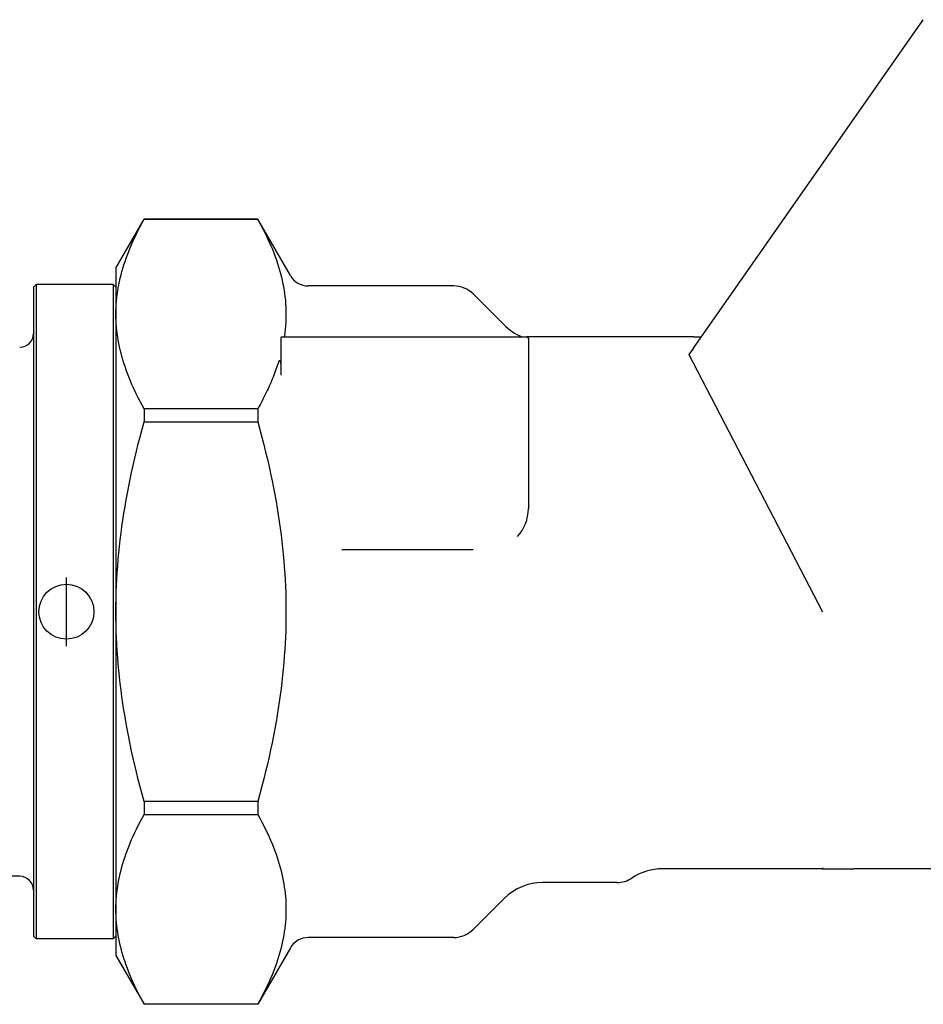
# Model space of a CAD drawing. Header units: millimetres. Extents: x 43 to 3729, y 37 to 451.
# Tile 2 of 12: x 218 to 284, y 176 to 247. Entities that reach past the tile are written whole.
import ezdxf

# ---------------------------------------------------------------- set-up
doc = ezdxf.new("R2010")
doc.units = ezdxf.units.MM
doc.layers.add('DETAIL', color=2, linetype='Continuous')
doc.layers.add('ORIGIN', color=6, linetype='Continuous')

msp = doc.modelspace()

# ---------------------------------------------------------------- linework, layer by layer
at = {"layer": 'DETAIL'}
for p, q in [((266.874, 223.422), (283.601, 247.31)), ((224.874, 229.244), (226.929, 232.804)), ((226.929, 232.804), (226.929, 232.799)), ((235.188, 232.804), (226.929, 232.804)), ((226.929, 232.799), (235.188, 232.799)), ((235.188, 232.804), (235.188, 232.799)), ((237.561, 228.694), (235.188, 232.804)), ((224.874, 229.244), (224.874, 225.895)), ((218.874, 227.844), (219.074, 228.044)), ((218.874, 227.844), (218.874, 180.644)), ((219.074, 228.044), (219.074, 180.444)), ((224.674, 228.044), (219.074, 228.044)), ((224.674, 228.044), (224.674, 180.444)), ((224.874, 227.844), (224.674, 228.044)), ((249.445, 227.944), (238.86, 227.944)), ((253.102, 225.116), (250.86, 227.358)), ((224.874, 225.895), (224.874, 204.244)), ((236.974, 224.244), (254.774, 224.244)), ((256.874, 224.244), (254.774, 224.244)), ((266.874, 224.244), (256.874, 224.244)), ((266.874, 224.244), (267.449, 224.244)), ((236.874, 224.144), (236.874, 221.461)), ((254.874, 224.144), (254.874, 211.744)), ((266.539, 222.944), (276.274, 204.244)), ((266.874, 223.422), (266.609, 223.044)), ((235.188, 218.991), (226.929, 218.991)), ((226.929, 218.991), (226.929, 218.053)), ((235.188, 218.991), (235.188, 218.053)), ((226.929, 218.053), (235.188, 218.053)), ((250.87, 208.744), (241.305, 208.744)), ((224.874, 204.244), (224.874, 182.593)), ((235.188, 190.436), (226.929, 190.436)), ((226.929, 190.436), (226.929, 189.498)), ((235.188, 190.436), (235.188, 189.498)), ((226.929, 189.498), (235.188, 189.498)), ((276.274, 185.544), (264.631, 185.544)), ((276.274, 185.607), (276.274, 185.544)), ((276.274, 185.544), (278.536, 185.544)), ((303.855, 185.544), (278.536, 185.544)), ((217.874, 184.994), (203.588, 184.994)), ((261.314, 184.544), (255.931, 184.544)), ((253.102, 183.373), (250.86, 181.13)), ((224.874, 182.593), (224.874, 179.244)), ((218.874, 180.644), (219.074, 180.444)), ((224.874, 180.644), (224.674, 180.444)), ((249.445, 180.544), (238.86, 180.544)), ((224.674, 180.444), (219.074, 180.444)), ((237.561, 179.794), (235.188, 175.684)), ((224.874, 179.244), (226.929, 175.684)), ((235.188, 175.689), (226.929, 175.689)), ((226.929, 175.689), (226.929, 175.684)), ((235.188, 175.684), (226.929, 175.684)), ((235.188, 175.689), (235.188, 175.684))]:
    msp.add_line(p, q, dxfattribs=at)
at = {"layer": 'DETAIL', "flags": 128}
for points in [[(224.874, 225.895), (224.876, 226.133), (224.884, 226.37), (224.897, 226.607), (224.915, 226.844), (224.939, 227.081), (224.967, 227.318), (225.001, 227.555), (225.039, 227.793), (225.083, 228.03), (225.132, 228.269), (225.186, 228.508), (225.245, 228.748), (225.309, 228.988), (225.379, 229.23), (225.454, 229.473), (225.534, 229.717), (225.619, 229.963), (225.71, 230.21), (225.806, 230.459), (225.908, 230.71), (226.015, 230.963), (226.128, 231.217), (226.247, 231.475), (226.371, 231.734), (226.501, 231.996), (226.638, 232.261), (226.78, 232.528), (226.929, 232.799)], [(235.188, 232.799), (235.345, 232.512), (235.496, 232.229), (235.639, 231.95), (235.775, 231.675), (235.904, 231.404), (236.026, 231.135), (236.142, 230.87), (236.252, 230.607), (236.355, 230.348), (236.452, 230.09), (236.543, 229.836), (236.628, 229.583), (236.707, 229.333), (236.781, 229.084), (236.849, 228.837), (236.911, 228.592), (236.968, 228.349), (237.019, 228.106), (237.065, 227.865), (237.106, 227.625), (237.141, 227.386), (237.171, 227.148), (237.196, 226.91), (237.215, 226.673), (237.23, 226.436), (237.239, 226.2), (237.243, 225.964), (237.242, 225.728), (237.236, 225.491), (237.224, 225.255), (237.208, 225.018), (237.186, 224.781), (237.159, 224.543), (237.127, 224.304)], [(226.929, 218.991), (226.78, 219.261), (226.638, 219.529), (226.501, 219.793), (226.371, 220.055), (226.247, 220.315), (226.128, 220.572), (226.015, 220.827), (225.908, 221.08), (225.806, 221.33), (225.71, 221.579), (225.619, 221.826), (225.534, 222.072), (225.454, 222.316), (225.379, 222.559), (225.309, 222.801), (225.245, 223.042), (225.186, 223.282), (225.132, 223.521), (225.083, 223.759), (225.039, 223.997), (225.001, 224.234), (224.967, 224.471), (224.939, 224.708), (224.915, 224.945), (224.897, 225.182), (224.884, 225.419), (224.876, 225.657), (224.874, 225.895)], [(237.127, 224.304), (237.126, 224.3), (237.126, 224.297), (237.126, 224.293), (237.126, 224.289), (237.127, 224.286), (237.127, 224.283), (237.128, 224.279), (237.129, 224.276), (237.131, 224.273), (237.132, 224.27), (237.134, 224.267), (237.136, 224.265), (237.138, 224.262), (237.141, 224.259), (237.144, 224.257), (237.147, 224.254), (237.151, 224.252), (237.155, 224.25), (237.16, 224.248), (237.165, 224.247), (237.17, 224.246), (237.176, 224.245), (237.182, 224.244), (237.188, 224.244)], [(266.609, 223.044), (266.605, 223.038), (266.601, 223.032), (266.597, 223.026), (266.593, 223.02), (266.588, 223.014), (266.584, 223.009), (266.58, 223.003), (266.576, 222.997), (266.573, 222.992), (266.569, 222.986), (266.565, 222.981), (266.562, 222.977), (266.559, 222.972), (266.556, 222.968), (266.553, 222.964), (266.55, 222.96), (266.548, 222.956), (266.546, 222.953), (266.544, 222.95), (266.542, 222.948), (266.541, 222.946), (266.54, 222.945), (266.54, 222.944), (266.539, 222.944)], [(236.687, 222.392), (236.645, 222.259), (236.601, 222.125), (236.556, 221.991), (236.509, 221.856), (236.46, 221.721), (236.409, 221.585), (236.357, 221.448), (236.303, 221.311), (236.248, 221.172), (236.19, 221.033), (236.131, 220.893), (236.07, 220.753), (236.007, 220.611), (235.942, 220.469), (235.876, 220.326), (235.807, 220.182), (235.737, 220.036), (235.664, 219.89), (235.59, 219.743), (235.514, 219.595), (235.435, 219.445), (235.355, 219.295), (235.272, 219.143), (235.188, 218.991)], [(236.874, 222.3), (236.874, 222.313), (236.873, 222.325), (236.872, 222.338), (236.87, 222.351), (236.867, 222.364), (236.864, 222.378), (236.861, 222.391), (236.857, 222.404), (236.851, 222.417), (236.846, 222.429), (236.838, 222.441), (236.83, 222.453), (236.82, 222.464), (236.806, 222.475), (236.787, 222.484), (236.762, 222.484), (236.743, 222.476), (236.729, 222.465), (236.718, 222.454), (236.71, 222.442), (236.703, 222.43), (236.697, 222.418), (236.691, 222.405), (236.687, 222.392)], [(224.874, 204.244), (224.876, 204.72), (224.884, 205.195), (224.897, 205.669), (224.915, 206.143), (224.939, 206.617), (224.967, 207.091), (225.001, 207.565), (225.039, 208.04), (225.083, 208.516), (225.132, 208.992), (225.186, 209.47), (225.245, 209.95), (225.309, 210.431), (225.379, 210.915), (225.454, 211.401), (225.534, 211.889), (225.619, 212.381), (225.71, 212.875), (225.806, 213.373), (225.908, 213.874), (226.015, 214.38), (226.128, 214.89), (226.247, 215.404), (226.371, 215.923), (226.501, 216.447), (226.638, 216.976), (226.78, 217.511), (226.929, 218.053)], [(235.188, 218.053), (235.342, 217.493), (235.488, 216.942), (235.628, 216.398), (235.761, 215.86), (235.888, 215.33), (236.008, 214.806), (236.122, 214.288), (236.23, 213.775), (236.332, 213.267), (236.428, 212.765), (236.518, 212.267), (236.603, 211.774), (236.682, 211.284), (236.755, 210.798), (236.824, 210.316), (236.886, 209.837), (236.944, 209.361), (236.996, 208.887), (237.044, 208.416), (237.086, 207.947), (237.123, 207.48), (237.155, 207.015), (237.182, 206.551), (237.204, 206.088), (237.221, 205.626), (237.233, 205.165), (237.241, 204.705), (237.243, 204.244), (237.241, 203.784), (237.233, 203.323), (237.221, 202.862), (237.204, 202.4), (237.182, 201.937), (237.155, 201.473), (237.123, 201.008), (237.086, 200.541), (237.044, 200.072), (236.996, 199.601), (236.944, 199.127), (236.886, 198.651), (236.824, 198.172), (236.755, 197.69), (236.682, 197.204), (236.603, 196.715), (236.518, 196.221), (236.428, 195.723), (236.332, 195.221), (236.23, 194.713), (236.122, 194.201), (236.008, 193.682), (235.888, 193.158), (235.761, 192.628), (235.628, 192.091), (235.488, 191.546), (235.342, 190.995), (235.188, 190.436)], [(226.929, 190.436), (226.78, 190.977), (226.638, 191.512), (226.501, 192.041), (226.371, 192.566), (226.247, 193.084), (226.128, 193.599), (226.015, 194.108), (225.908, 194.614), (225.806, 195.115), (225.71, 195.613), (225.619, 196.108), (225.534, 196.599), (225.454, 197.087), (225.379, 197.573), (225.309, 198.057), (225.245, 198.538), (225.186, 199.018), (225.132, 199.496), (225.083, 199.973), (225.039, 200.448), (225.001, 200.923), (224.967, 201.397), (224.939, 201.871), (224.915, 202.345), (224.897, 202.819), (224.884, 203.293), (224.876, 203.768), (224.874, 204.244)], [(224.874, 182.593), (224.876, 182.831), (224.884, 183.069), (224.897, 183.306), (224.915, 183.543), (224.939, 183.78), (224.967, 184.017), (225.001, 184.254), (225.039, 184.491), (225.083, 184.729), (225.132, 184.968), (225.186, 185.207), (225.245, 185.446), (225.309, 185.687), (225.379, 185.929), (225.454, 186.172), (225.534, 186.416), (225.619, 186.662), (225.71, 186.909), (225.806, 187.158), (225.908, 187.409), (226.015, 187.661), (226.128, 187.916), (226.247, 188.173), (226.371, 188.433), (226.501, 188.695), (226.638, 188.96), (226.78, 189.227), (226.929, 189.498)], [(235.188, 189.498), (235.342, 189.218), (235.488, 188.942), (235.628, 188.67), (235.761, 188.402), (235.888, 188.136), (236.008, 187.874), (236.122, 187.615), (236.23, 187.359), (236.332, 187.105), (236.428, 186.854), (236.518, 186.605), (236.603, 186.358), (236.682, 186.113), (236.755, 185.871), (236.824, 185.629), (236.886, 185.39), (236.944, 185.152), (236.996, 184.915), (237.044, 184.679), (237.086, 184.445), (237.123, 184.212), (237.155, 183.979), (237.182, 183.747), (237.204, 183.515), (237.221, 183.285), (237.233, 183.054), (237.241, 182.824), (237.243, 182.593), (237.241, 182.363), (237.233, 182.133), (237.221, 181.902), (237.204, 181.671), (237.182, 181.44), (237.155, 181.208), (237.123, 180.975), (237.086, 180.742), (237.044, 180.507), (236.996, 180.272), (236.944, 180.035), (236.886, 179.797), (236.824, 179.557), (236.755, 179.316), (236.682, 179.073), (236.603, 178.829), (236.518, 178.582), (236.428, 178.333), (236.332, 178.082), (236.23, 177.828), (236.122, 177.572), (236.008, 177.313), (235.888, 177.05), (235.761, 176.785), (235.628, 176.517), (235.488, 176.245), (235.342, 175.969), (235.188, 175.689)], [(226.929, 175.689), (226.78, 175.96), (226.638, 176.227), (226.501, 176.492), (226.371, 176.754), (226.247, 177.014), (226.128, 177.271), (226.015, 177.526), (225.908, 177.778), (225.806, 178.029), (225.71, 178.278), (225.619, 178.525), (225.534, 178.771), (225.454, 179.015), (225.379, 179.258), (225.309, 179.5), (225.245, 179.741), (225.186, 179.98), (225.132, 180.219), (225.083, 180.458), (225.039, 180.696), (225.001, 180.933), (224.967, 181.17), (224.939, 181.407), (224.915, 181.644), (224.897, 181.881), (224.884, 182.118), (224.876, 182.355), (224.874, 182.593)]]:
    msp.add_lwpolyline(points, dxfattribs=at)
at = {"layer": 'DETAIL'}
for centre, radius, start, end in [((238.86, 229.444), 1.5, 210, 270), ((249.445, 225.944), 2, 45, 90), ((255.931, 227.944), 4, 225, 247.38014), ((217.874, 224.494), 1, 270.00037, 359.99963), ((236.974, 224.144), 0.1, 90, 180), ((254.431, 224.344), 0.1, 247.38014, 270), ((254.774, 224.144), 0.1, 0, 90), ((251.874, 211.744), 3, 317.1615, 0), ((264.631, 181.544), 4, 90, 123.55731), ((217.874, 183.994), 1, 0.00037, 89.99963), ((261.314, 186.544), 2, 270, 303.55731), ((255.931, 180.544), 4, 90, 135), ((238.86, 179.044), 1.5, 90, 150), ((249.445, 182.544), 2, 270, 315)]:
    msp.add_arc(centre, radius, start, end, dxfattribs=at)
at = {"layer": 'ORIGIN'}
msp.add_line((221.274, 201.744), (221.274, 206.744), dxfattribs=at)
msp.add_circle((221.274, 204.244), 2, dxfattribs=at)

doc.saveas('drawing.dxf')
